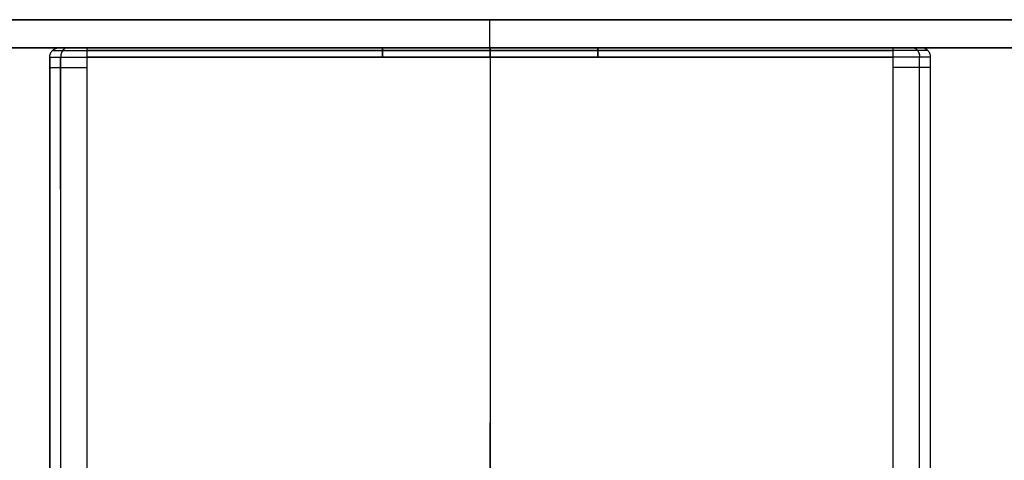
# Model space of a CAD drawing. Header units: millimetres. Extents: x -80 to 80, y -33 to 34.
# Tile 15 of 15: x -25 to 27, y 11 to 34. Entities that reach past the tile are written whole.
import ezdxf

# ---------------------------------------------------------------- set-up
doc = ezdxf.new("R2010")
doc.units = ezdxf.units.MM
doc.header["$MEASUREMENT"] = 0
doc.layers.add('White Porcelain Series_ D3_ 2017White Porcelain Series_ D3_ 2017', color=178, linetype='Continuous', true_color=0x000000)

msp = doc.modelspace()

# ---------------------------------------------------------------- linework, layer by layer
at = {"layer": 'White Porcelain Series_ D3_ 2017White Porcelain Series_ D3_ 2017'}
for p, q in [((-21.528, 32.397, 0.62), (-0.028, 32.399, 0.619)), ((-0.028, 32.398, 120.619), (-21.528, 32.397, 120.62)), ((-21.526, -9.603, 0.619), (-21.528, 32.397, 0.62)), ((-21.525, -9.603, 120.619), (-21.528, 32.397, 120.62)), ((-0.029, 32.398, 120.619), (-0.031, 9.898, 120.619)), ((21.472, 32.397, 0.62), (-0.028, 32.399, 0.619)), ((-0.028, 32.398, 120.619), (21.471, 32.397, 120.62)), ((-0.028, 32.398, 120.619), (21.471, 32.397, 120.62)), ((-0.028, 32.398, 120.619), (-0.026, 9.898, 120.619)), ((21.468, -9.603, 120.619), (21.471, 32.397, 120.62)), ((21.468, -9.603, 120.619), (21.471, 32.397, 120.62)), ((21.469, -9.603, 0.619), (21.472, 32.397, 0.62))]:
    msp.add_line(p, q, dxfattribs=at)
at = {"layer": 'White Porcelain Series_ D3_ 2017White Porcelain Series_ D3_ 2017', "extrusion": (-3.60755e-08, 1, 2.16006e-13)}
msp.add_lwpolyline([(-22.971, 60.62), (23.028, 60.62)], dxfattribs=at)
at = {"layer": 'White Porcelain Series_ D3_ 2017White Porcelain Series_ D3_ 2017', "extrusion": (0, -1, 0)}
for points in [[(-0.068, 34.397, -19.38), (79.932, 34.397, -19.38), (79.932, 34.397, 60.62), (79.932, 34.397, 140.62), (-0.068, 34.397, 140.62), (-80.068, 34.397, 140.62), (-80.068, 34.397, 60.62), (-80.068, 34.397, -19.38), (-0.068, 34.397, -19.38)], [(-0.068, 32.897, -19.38), (79.932, 32.897, -19.38), (79.932, 32.897, 60.62), (79.932, 32.897, 140.62), (-0.068, 32.897, 140.62), (-80.068, 32.897, 140.62), (-80.068, 32.897, 60.62), (-80.068, 32.897, -19.38), (-0.068, 32.897, -19.38)]]:
    msp.add_rational_spline(points, [1, 0.707106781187, 1, 0.707106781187, 1, 0.707106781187, 1, 0.707106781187, 1], degree=2, knots=[0, 0, 0, 125.663706, 125.663706, 251.327412, 251.327412, 376.991118, 376.991118, 502.654825, 502.654825, 502.654825], dxfattribs=at)
at = {"layer": 'White Porcelain Series_ D3_ 2017White Porcelain Series_ D3_ 2017'}
for points, degree in [([(-0.068, 34.397, -19.38), (-0.068, 33.647, -19.38), (-0.068, 32.897, -19.38)], 2), ([(-23.382, 32.751, 8.12), (-23.382, 32.751, 60.62), (-23.381, 32.75, 113.12)], 2), ([(-23.382, 32.751, 2.62), (-23.382, 32.751, 5.37), (-23.382, 32.751, 8.12)], 2), ([(-23.381, 32.75, 113.12), (-23.381, 32.75, 115.87), (-23.381, 32.75, 118.62)], 2), ([(-23.029, 32.897, 2.62), (-23.049, 32.897, 1.816), (-22.331, 32.897, 1.095), (-21.526, 32.897, 1.116)], 3), ([(-21.526, 32.897, 120.124), (-22.33, 32.897, 120.144), (-23.049, 32.897, 119.423), (-23.028, 32.897, 118.619)], 3), ([(-23.029, 32.897, 2.62), (-23.029, 32.897, 5.37), (-23.028, 32.897, 8.12)], 2), ([(-23.028, 32.897, 8.12), (-23.028, 32.897, 60.62), (-23.028, 32.897, 113.12)], 2), ([(-23.028, 32.897, 113.12), (-23.028, 32.897, 115.869), (-23.028, 32.897, 118.619)], 2), ([(-21.528, 32.897, 1.12), (-10.778, 32.898, 1.119), (-0.028, 32.899, 1.119)], 2), ([(-0.028, 32.898, 120.119), (-10.778, 32.897, 120.119), (-21.528, 32.897, 120.12)], 2), ([(-21.528, 32.751, 0.766), (-10.778, 32.752, 0.766), (-0.028, 32.752, 0.766)], 2), ([(-0.028, 32.752, 120.473), (-10.778, 32.751, 120.473), (-21.528, 32.75, 120.473)], 2), ([(-0.029, 32.752, 120.473), (10.721, 32.751, 120.473), (21.471, 32.75, 120.473)], 2), ([(21.472, 32.897, 1.12), (10.722, 32.898, 1.119), (-0.028, 32.899, 1.119)], 2), ([(-0.028, 32.898, 120.119), (10.721, 32.897, 120.119), (21.471, 32.897, 120.12)], 2), ([(21.472, 32.751, 0.766), (10.722, 32.752, 0.766), (-0.028, 32.752, 0.766)], 2), ([(22.971, 32.897, 118.619), (22.992, 32.897, 119.423), (22.273, 32.897, 120.144), (21.469, 32.897, 120.124)], 3), ([(21.47, 32.897, 1.116), (22.274, 32.897, 1.095), (22.993, 32.897, 1.816), (22.972, 32.897, 2.62)], 3), ([(22.971, 32.897, 113.12), (22.971, 32.897, 115.869), (22.971, 32.897, 118.619)], 2), ([(22.972, 32.897, 8.12), (22.971, 32.897, 60.618), (22.971, 32.897, 113.116)], 2), ([(22.971, 32.897, 113.116), (22.971, 32.897, 113.118), (22.971, 32.897, 113.12)], 2), ([(22.972, 32.897, 2.62), (22.972, 32.897, 5.37), (22.972, 32.897, 8.12)], 2), ([(23.325, 32.75, 113.12), (23.324, 32.75, 115.87), (23.324, 32.75, 118.62)], 2), ([(23.325, 32.751, 8.12), (23.325, 32.751, 60.62), (23.325, 32.75, 113.12)], 2), ([(23.325, 32.751, 2.62), (23.325, 32.751, 5.37), (23.325, 32.751, 8.12)], 2), ([(-23.528, 32.397, 8.12), (-23.528, 32.397, 60.62), (-23.528, 32.397, 113.12)], 2), ([(-23.528, 32.397, 113.12), (-23.528, 32.397, 115.87), (-23.528, 32.397, 118.62)], 2), ([(-23.528, 32.397, 113.12), (-23.526, 11.397, 113.119), (-23.525, -9.603, 113.119)], 2), ([(-23.525, -9.603, 118.619), (-23.526, 11.397, 118.619), (-23.528, 32.397, 118.62)], 2), ([(-23.528, 32.397, 2.62), (-23.528, 32.397, 5.37), (-23.528, 32.397, 8.12)], 2), ([(-23.526, -9.603, 8.119), (-23.527, 11.397, 8.119), (-23.528, 32.397, 8.12)], 2), ([(-23.526, -9.603, 2.619), (-23.527, 11.397, 2.619), (-23.528, 32.397, 2.62)], 2), ([(-23.528, 32.397, 60.62), (-23.527, 11.397, 60.619), (-23.525, -9.603, 60.619)], 2), ([(-22.94, -9.603, 1.205), (-22.941, 11.397, 1.205), (-22.943, 32.397, 1.205)], 2), ([(-22.939, -9.603, 120.033), (-22.941, 11.397, 120.034), (-22.942, 32.397, 120.034)], 2), ([(-0.028, 32.399, 0.619), (-0.03, 0.648, 0.619), (-0.032, -31.102, 0.619)], 2), ([(-0.028, 32.398, 120.619), (-0.029, 21.148, 120.619), (-0.031, 9.898, 120.619)], 2), ([(-0.028, 32.399, 0.619), (-0.026, 0.648, 0.619), (-0.024, -31.102, 0.619)], 2), ([(-0.028, 32.398, 120.619), (-0.027, 21.148, 120.619), (-0.026, 9.898, 120.619)], 2), ([(22.882, -9.603, 120.033), (22.884, 11.397, 120.034), (22.885, 32.397, 120.034)], 2), ([(22.883, -9.603, 1.205), (22.884, 11.397, 1.205), (22.886, 32.397, 1.205)], 2), ([(23.468, -9.603, 113.119), (23.47, 11.397, 113.119), (23.471, 32.397, 113.12)], 2), ([(23.468, -9.603, 118.619), (23.47, 11.397, 118.619), (23.471, 32.397, 118.62)], 2), ([(23.469, -9.603, 8.119), (23.47, 11.397, 8.119), (23.472, 32.397, 8.12)], 2), ([(23.469, -9.603, 2.619), (23.47, 11.397, 2.619), (23.472, 32.397, 2.62)], 2), ([(23.472, 32.397, 8.12), (23.471, 32.397, 60.62), (23.471, 32.397, 113.12)], 2), ([(23.471, 32.397, 113.12), (23.471, 32.397, 115.87), (23.471, 32.397, 118.62)], 2), ([(23.472, 32.397, 2.62), (23.472, 32.397, 5.37), (23.472, 32.397, 8.12)], 2), ([(-23.527, 11.647, 2.619), (-23.527, 11.647, 5.369), (-23.527, 11.647, 8.119)], 2), ([(-23.526, 11.647, 113.119), (-23.526, 11.647, 115.869), (-23.526, 11.647, 118.619)], 2), ([(23.47, 11.647, 8.119), (23.47, 11.647, 60.619), (23.47, 11.647, 113.119)], 2), ([(23.47, 11.647, 113.119), (23.47, 11.647, 115.869), (23.47, 11.647, 118.619)], 2), ([(23.47, 11.647, 2.619), (23.47, 11.647, 5.369), (23.47, 11.647, 8.119)], 2), ([(-23.526, 11.397, 113.119), (-23.527, 11.397, 60.619), (-23.527, 11.397, 8.119)], 2)]:
    msp.add_open_spline(points, degree=degree, dxfattribs=at)
at = {"layer": 'White Porcelain Series_ D3_ 2017White Porcelain Series_ D3_ 2017', "extrusion": (5.987e-06, -5.98597e-06, 1)}
msp.add_rational_spline([(-23.528, 32.397, 8.12), (-23.528, 32.897, 8.12), (-23.028, 32.897, 8.12)], [0.999999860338, 0.707106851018, 1], degree=2, dxfattribs=at)
at = {"layer": 'White Porcelain Series_ D3_ 2017White Porcelain Series_ D3_ 2017', "extrusion": (5.98757e-06, -5.98654e-06, 1)}
msp.add_rational_spline([(-23.528, 32.397, 113.12), (-23.528, 32.897, 113.12), (-23.028, 32.897, 113.12)], [1, 0.707106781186, 1], degree=2, dxfattribs=at)
at = {"layer": 'White Porcelain Series_ D3_ 2017White Porcelain Series_ D3_ 2017', "extrusion": (0.000126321, 0.000114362, 1)}
msp.add_rational_spline([(-23.528, 32.397, 118.62), (-23.528, 32.897, 118.619), (-23.028, 32.897, 118.619)], [1, 0.707106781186, 1], degree=2, dxfattribs=at)
at = {"layer": 'White Porcelain Series_ D3_ 2017White Porcelain Series_ D3_ 2017', "extrusion": (-0.000126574, -0.000138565, 1)}
msp.add_rational_spline([(-23.528, 32.397, 2.62), (-23.529, 32.897, 2.62), (-23.029, 32.897, 2.62)], [1, 0.707106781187, 1], degree=2, dxfattribs=at)
at = {"layer": 'White Porcelain Series_ D3_ 2017White Porcelain Series_ D3_ 2017', "extrusion": (-6.28232e-05, 1, 5.98692e-06)}
msp.add_rational_spline([(-23.382, 32.751, 2.62), (-23.407, 32.751, 1.629), (-22.519, 32.751, 0.741), (-21.528, 32.751, 0.766)], [0.853553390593, 0.853553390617, 0.853553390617, 0.853553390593], degree=3, dxfattribs=at)
at = {"layer": 'White Porcelain Series_ D3_ 2017White Porcelain Series_ D3_ 2017', "extrusion": (-6.28232e-05, 1, 5.98697e-06)}
msp.add_rational_spline([(-23.381, 32.75, 118.62), (-23.407, 32.75, 119.61), (-22.518, 32.75, 120.498), (-21.528, 32.75, 120.473)], [0.853553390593, 0.853553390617, 0.853553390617, 0.853553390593], degree=3, dxfattribs=at)
at = {"layer": 'White Porcelain Series_ D3_ 2017White Porcelain Series_ D3_ 2017'}
for points, knots in [([(22.972, 32.897, 3.507), (22.652, 32.897, 3.52), (20.474, 32.898, 3.627), (16.539, 32.898, 3.733), (10.979, 32.898, 3.917), (5.486, 32.898, 4.004), (-0.028, 32.899, 4.037), (-5.543, 32.898, 4.004), (-11.036, 32.898, 3.917), (-16.596, 32.898, 3.733), (-20.531, 32.898, 3.627), (-22.708, 32.897, 3.521), (-23.029, 32.897, 3.507)], [-42.043398, -42.043398, -42.043398, -42.043398, -41.128016, -35.607909, -30.087801, -24.567694, -19.047586, -13.527479, -8.007371, -2.487264, 3.032844, 3.948244, 3.948244, 3.948244, 3.948244]), ([(22.972, 32.897, 32.077), (22.6, 32.897, 32.099), (20.123, 32.897, 32.225), (16.366, 32.897, 32.228), (10.956, 32.898, 32.275), (5.475, 32.898, 32.39), (-0.028, 32.898, 32.447), (-5.531, 32.898, 32.39), (-11.012, 32.898, 32.275), (-16.422, 32.897, 32.228), (-20.179, 32.897, 32.225), (-22.657, 32.897, 32.099), (-23.029, 32.897, 32.077)], [-42.0478, -42.0478, -42.0478, -42.0478, -41.128016, -35.607909, -30.087801, -24.567694, -19.047586, -13.527479, -8.007371, -2.487264, 3.032844, 3.952987, 3.952987, 3.952987, 3.952987]), ([(22.971, 32.897, 46.333), (22.585, 32.897, 46.346), (20.024, 32.897, 46.42), (16.271, 32.897, 46.434), (10.927, 32.898, 46.419), (5.476, 32.898, 46.439), (-0.028, 32.898, 46.456), (-5.532, 32.898, 46.439), (-10.984, 32.898, 46.419), (-16.327, 32.897, 46.434), (-20.08, 32.897, 46.42), (-22.642, 32.897, 46.346), (-23.028, 32.897, 46.333)], [-42.046767, -42.046767, -42.046767, -42.046767, -41.128016, -35.607909, -30.087801, -24.567694, -19.047586, -13.527479, -8.007371, -2.487264, 3.032844, 3.952124, 3.952124, 3.952124, 3.952124]), ([(22.972, 32.897, 60.619), (22.581, 32.897, 60.619), (19.992, 32.897, 60.62), (16.233, 32.897, 60.62), (10.91, 32.897, 60.62), (5.473, 32.898, 60.62), (-0.028, 32.898, 60.62), (-5.53, 32.898, 60.62), (-10.966, 32.897, 60.62), (-16.289, 32.897, 60.62), (-20.049, 32.897, 60.62), (-22.637, 32.897, 60.62), (-23.028, 32.897, 60.62)], [-42.047151, -42.047151, -42.047151, -42.047151, -41.128016, -35.607909, -30.087801, -24.567694, -19.047586, -13.527479, -8.007371, -2.487264, 3.032844, 3.952678, 3.952678, 3.952678, 3.952678]), ([(22.971, 32.897, 74.906), (22.585, 32.897, 74.893), (20.024, 32.897, 74.819), (16.271, 32.897, 74.805), (10.927, 32.897, 74.821), (5.476, 32.898, 74.801), (-0.028, 32.898, 74.784), (-5.532, 32.898, 74.801), (-10.983, 32.897, 74.821), (-16.327, 32.897, 74.806), (-20.08, 32.897, 74.819), (-22.641, 32.897, 74.893), (-23.028, 32.897, 74.906)], [-42.046425, -42.046425, -42.046425, -42.046425, -41.128016, -35.607909, -30.087801, -24.567694, -19.047586, -13.527479, -8.007371, -2.487264, 3.032844, 3.952124, 3.952124, 3.952124, 3.952124]), ([(22.972, 32.897, 89.162), (22.6, 32.897, 89.14), (20.123, 32.897, 89.014), (16.366, 32.897, 89.012), (10.956, 32.897, 88.964), (5.475, 32.898, 88.85), (-0.028, 32.898, 88.793), (-5.531, 32.898, 88.85), (-11.012, 32.897, 88.964), (-16.422, 32.897, 89.012), (-20.179, 32.897, 89.014), (-22.656, 32.897, 89.14), (-23.028, 32.897, 89.162)], [-42.047116, -42.047116, -42.047116, -42.047116, -41.128016, -35.607909, -30.087801, -24.567694, -19.047586, -13.527479, -8.007371, -2.487264, 3.032844, 3.952987, 3.952987, 3.952987, 3.952987]), ([(22.971, 32.897, 117.732), (22.652, 32.897, 117.718), (20.474, 32.897, 117.612), (16.54, 32.897, 117.506), (10.98, 32.897, 117.322), (5.486, 32.898, 117.235), (-0.028, 32.898, 117.202), (-5.542, 32.898, 117.235), (-11.035, 32.897, 117.322), (-16.595, 32.897, 117.506), (-20.53, 32.897, 117.612), (-22.708, 32.897, 117.719), (-23.028, 32.897, 117.732)], [-42.042034, -42.042034, -42.042034, -42.042034, -41.128016, -35.607909, -30.087801, -24.567694, -19.047586, -13.527479, -8.007371, -2.487264, 3.032844, 3.948244, 3.948244, 3.948244, 3.948244]), ([(22.97, 32.897, 17.726), (22.624, 32.897, 17.75), (20.295, 32.897, 17.914), (16.462, 32.898, 18.062), (10.959, 32.898, 18.356), (5.466, 32.898, 18.594), (-0.028, 32.898, 18.686), (-5.523, 32.898, 18.594), (-11.015, 32.898, 18.356), (-16.518, 32.898, 18.062), (-20.352, 32.897, 17.914), (-22.68, 32.897, 17.75), (-23.027, 32.897, 17.726)], [-42.046934, -42.046934, -42.046934, -42.046934, -41.128016, -35.607909, -30.087801, -24.567694, -19.047586, -13.527479, -8.007371, -2.487264, 3.032844, 3.951946, 3.951946, 3.951946, 3.951946]), ([(22.97, 32.897, 103.513), (22.624, 32.897, 103.489), (20.295, 32.897, 103.325), (16.462, 32.897, 103.177), (10.959, 32.897, 102.884), (5.467, 32.898, 102.646), (-0.028, 32.898, 102.553), (-5.523, 32.898, 102.646), (-11.015, 32.897, 102.884), (-16.518, 32.897, 103.177), (-20.351, 32.897, 103.325), (-22.68, 32.897, 103.489), (-23.026, 32.897, 103.514)], [-42.045908, -42.045908, -42.045908, -42.045908, -41.128016, -35.607909, -30.087801, -24.567694, -19.047586, -13.527479, -8.007371, -2.487264, 3.032844, 3.951946, 3.951946, 3.951946, 3.951946]), ([(-22.102, 32.897, 1.228), (-22.099, 32.897, 2.02), (-22.067, 32.897, 7.636), (-22.022, 32.897, 17.722), (-21.952, 32.897, 32.181), (-21.918, 32.897, 46.349), (-21.905, 32.897, 60.62), (-21.917, 32.897, 74.891), (-21.952, 32.897, 89.058), (-22.022, 32.897, 103.517), (-22.066, 32.897, 113.604), (-22.098, 32.897, 119.219), (-22.101, 32.897, 120.011)], [2.121213, 2.121213, 2.121213, 2.121213, 4.379853, 18.659987, 32.94012, 47.220254, 61.500388, 75.780521, 90.060655, 104.340789, 118.620923, 120.879269, 120.879269, 120.879269, 120.879269]), ([(-21.526, 32.897, 1.116), (-20.633, 32.898, 1.116), (-19.74, 32.898, 1.119), (-17.954, 32.898, 1.121), (-17.061, 32.898, 1.122), (-14.372, 32.898, 1.122), (-12.574, 32.898, 1.119), (-8.986, 32.898, 1.119), (-7.195, 32.898, 1.12), (-3.612, 32.899, 1.12), (-1.82, 32.899, 1.119), (-0.028, 32.899, 1.119)], [126.780865, 126.780865, 126.780865, 126.780865, 129.461128, 129.461128, 132.138985, 132.138985, 137.531062, 137.531062, 142.904862, 142.904862, 148.280859, 148.280859, 148.280859, 148.280859]), ([(-0.028, 32.898, 120.119), (-1.82, 32.898, 120.119), (-3.612, 32.898, 120.118), (-7.195, 32.898, 120.119), (-8.986, 32.898, 120.12), (-12.573, 32.897, 120.12), (-14.37, 32.897, 120.117), (-17.06, 32.897, 120.117), (-17.952, 32.897, 120.118), (-19.738, 32.897, 120.12), (-20.632, 32.897, 120.123), (-21.526, 32.897, 120.124)], [84.856141, 84.856141, 84.856141, 84.856141, 90.232138, 90.232138, 95.605938, 95.605938, 100.99669, 100.99669, 103.675073, 103.675073, 106.356135, 106.356135, 106.356135, 106.356135]), ([(-16.598, 32.898, 1.121), (-16.591, 32.898, 2.024), (-16.542, 32.898, 8.08), (-16.492, 32.898, 17.986), (-16.385, 32.897, 32.25), (-16.294, 32.897, 46.425), (-16.257, 32.897, 60.62), (-16.294, 32.897, 74.814), (-16.384, 32.897, 88.99), (-16.492, 32.897, 103.254), (-16.542, 32.897, 113.16), (-16.591, 32.897, 119.215), (-16.598, 32.897, 120.118)], [2.00036, 2.00036, 2.00036, 2.00036, 4.379853, 18.659987, 32.94012, 47.220254, 61.500388, 75.780521, 90.060655, 104.340789, 118.620923, 121.000146, 121.000146, 121.000146, 121.000146]), ([(-11.065, 32.898, 1.119), (-11.058, 32.898, 2.086), (-11.017, 32.898, 8.522), (-11.02, 32.898, 18.26), (-11.005, 32.898, 32.26), (-10.962, 32.898, 46.417), (-10.94, 32.897, 60.62), (-10.962, 32.897, 74.823), (-11.005, 32.897, 88.979), (-11.02, 32.897, 102.979), (-11.017, 32.897, 112.717), (-11.057, 32.897, 119.153), (-11.064, 32.897, 120.12)], [1.999047, 1.999047, 1.999047, 1.999047, 4.379853, 18.659987, 32.94012, 47.220254, 61.500388, 75.780521, 90.060655, 104.340789, 118.620923, 121.001451, 121.001451, 121.001451, 121.001451]), ([(-5.55, 32.898, 1.12), (-5.546, 32.898, 2.123), (-5.521, 32.898, 8.778), (-5.521, 32.898, 18.512), (-5.53, 32.898, 32.338), (-5.523, 32.898, 46.418), (-5.517, 32.898, 60.62), (-5.523, 32.898, 74.821), (-5.53, 32.898, 88.902), (-5.521, 32.898, 102.728), (-5.521, 32.898, 112.461), (-5.545, 32.898, 119.116), (-5.549, 32.898, 120.119)], [2.000971, 2.000971, 2.000971, 2.000971, 4.379853, 18.659987, 32.94012, 47.220254, 61.500388, 75.780521, 90.060655, 104.340789, 118.620923, 120.999537, 120.999537, 120.999537, 120.999537]), ([(-0.028, 32.899, 1.119), (1.763, 32.899, 1.119), (3.555, 32.899, 1.12), (7.138, 32.898, 1.12), (8.929, 32.898, 1.119), (12.517, 32.898, 1.119), (14.314, 32.898, 1.122), (17.003, 32.898, 1.122), (17.896, 32.898, 1.121), (19.682, 32.898, 1.119), (20.576, 32.898, 1.116), (21.47, 32.897, 1.116)], [148.280859, 148.280859, 148.280859, 148.280859, 153.656861, 153.656861, 159.030663, 159.030663, 164.421408, 164.421408, 167.099796, 167.099796, 169.780865, 169.780865, 169.780865, 169.780865]), ([(-0.028, 32.899, 1.119), (-0.028, 32.899, 2.135), (-0.028, 32.899, 8.859), (-0.028, 32.898, 18.611), (-0.028, 32.898, 32.383), (-0.028, 32.898, 46.425), (-0.028, 32.898, 60.62), (-0.028, 32.898, 74.815), (-0.028, 32.898, 88.857), (-0.028, 32.898, 102.629), (-0.028, 32.898, 112.381), (-0.028, 32.898, 119.104), (-0.028, 32.898, 120.12)], [1.999699, 1.999699, 1.999699, 1.999699, 4.379853, 18.659987, 32.94012, 47.220254, 61.500388, 75.780521, 90.060655, 104.340789, 118.620923, 121.000801, 121.000801, 121.000801, 121.000801]), ([(21.469, 32.897, 120.124), (20.575, 32.897, 120.123), (19.682, 32.897, 120.12), (17.896, 32.897, 120.118), (17.004, 32.897, 120.117), (14.314, 32.897, 120.117), (12.517, 32.897, 120.12), (8.929, 32.898, 120.12), (7.138, 32.898, 120.119), (3.555, 32.898, 120.118), (1.763, 32.898, 120.119), (-0.028, 32.898, 120.119)], [63.356135, 63.356135, 63.356135, 63.356135, 66.036405, 66.036405, 68.714254, 68.714254, 74.106338, 74.106338, 79.480139, 79.480139, 84.856141, 84.856141, 84.856141, 84.856141]), ([(5.493, 32.898, 1.12), (5.489, 32.898, 2.123), (5.464, 32.898, 8.778), (5.464, 32.898, 18.512), (5.474, 32.898, 32.338), (5.467, 32.898, 46.418), (5.461, 32.898, 60.62), (5.467, 32.898, 74.821), (5.474, 32.898, 88.902), (5.465, 32.898, 102.728), (5.465, 32.898, 112.462), (5.49, 32.898, 119.116), (5.494, 32.898, 120.119)], [2.001037, 2.001037, 2.001037, 2.001037, 4.379853, 18.659987, 32.94012, 47.220254, 61.500388, 75.780521, 90.060655, 104.340789, 118.620923, 120.999604, 120.999604, 120.999604, 120.999604]), ([(11.008, 32.898, 1.119), (11.001, 32.898, 2.086), (10.961, 32.898, 8.522), (10.964, 32.898, 18.26), (10.948, 32.898, 32.26), (10.906, 32.898, 46.417), (10.884, 32.897, 60.62), (10.906, 32.897, 74.823), (10.949, 32.897, 88.979), (10.964, 32.897, 102.979), (10.961, 32.897, 112.717), (11.002, 32.897, 119.153), (11.009, 32.897, 120.12)], [1.999179, 1.999179, 1.999179, 1.999179, 4.379853, 18.659987, 32.94012, 47.220254, 61.500388, 75.780521, 90.060655, 104.340789, 118.620923, 121.001582, 121.001582, 121.001582, 121.001582]), ([(16.542, 32.898, 1.121), (16.534, 32.898, 2.024), (16.486, 32.898, 8.079), (16.436, 32.898, 17.986), (16.328, 32.897, 32.25), (16.238, 32.897, 46.425), (16.201, 32.897, 60.62), (16.238, 32.897, 74.814), (16.329, 32.897, 88.99), (16.436, 32.897, 103.254), (16.486, 32.897, 113.16), (16.535, 32.897, 119.215), (16.542, 32.897, 120.118)], [2.000558, 2.000558, 2.000558, 2.000558, 4.379853, 18.659987, 32.94012, 47.220254, 61.500388, 75.780521, 90.060655, 104.340789, 118.620923, 121.00035, 121.00035, 121.00035, 121.00035]), ([(22.045, 32.897, 1.228), (22.042, 32.897, 2.02), (22.01, 32.897, 7.636), (21.966, 32.897, 17.722), (21.896, 32.897, 32.181), (21.861, 32.897, 46.349), (21.849, 32.897, 60.619), (21.862, 32.897, 74.89), (21.896, 32.897, 89.058), (21.966, 32.897, 103.517), (22.011, 32.897, 113.603), (22.043, 32.897, 119.219), (22.046, 32.897, 120.011)], [2.121474, 2.121474, 2.121474, 2.121474, 4.379853, 18.659987, 32.94012, 47.220254, 61.500388, 75.780521, 90.060655, 104.340789, 118.620923, 120.878918, 120.878918, 120.878918, 120.878918])]:
    msp.add_open_spline(points, degree=3, knots=knots, dxfattribs=at)
at = {"layer": 'White Porcelain Series_ D3_ 2017White Porcelain Series_ D3_ 2017', "extrusion": (6.19029e-05, -1, -5.06668e-06)}
msp.add_open_spline([(-23.029, 32.897, 2.62), (-23.049, 32.897, 1.818), (-22.33, 32.897, 1.099), (-21.528, 32.897, 1.12)], degree=3, dxfattribs=at)
at = {"layer": 'White Porcelain Series_ D3_ 2017White Porcelain Series_ D3_ 2017', "extrusion": (-6.19032e-05, 1, 6.90695e-06)}
msp.add_open_spline([(-23.028, 32.897, 118.619), (-23.048, 32.897, 119.421), (-22.329, 32.897, 120.14), (-21.528, 32.897, 120.12)], degree=3, dxfattribs=at)
at = {"layer": 'White Porcelain Series_ D3_ 2017White Porcelain Series_ D3_ 2017', "extrusion": (-0.707103, -4.86559e-05, 0.707111)}
msp.add_rational_spline([(-22.587, 32.897, 1.561), (-22.939, 32.897, 1.209), (-22.939, 32.397, 1.209)], [1, 0.707106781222, 1], degree=2, dxfattribs=at)
at = {"layer": 'White Porcelain Series_ D3_ 2017White Porcelain Series_ D3_ 2017', "extrusion": (0.707111, 4.01896e-05, 0.707103)}
msp.add_rational_spline([(-22.586, 32.897, 119.678), (-22.939, 32.897, 120.031), (-22.939, 32.397, 120.031)], [1, 0.707106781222, 1], degree=2, dxfattribs=at)
at = {"layer": 'White Porcelain Series_ D3_ 2017White Porcelain Series_ D3_ 2017', "extrusion": (-1, -6.28232e-05, 5.98722e-06)}
for points in [[(-21.528, 32.397, 0.62), (-21.528, 32.897, 0.62), (-21.528, 32.897, 1.12)], [(-5.778, 32.898, 1.119), (-5.778, 32.898, 0.619), (-5.778, 32.398, 0.619)]]:
    msp.add_rational_spline(points, [1, 0.707106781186, 1], degree=2, dxfattribs=at)
at = {"layer": 'White Porcelain Series_ D3_ 2017White Porcelain Series_ D3_ 2017', "extrusion": (1, 6.28232e-05, -5.98722e-06)}
for points in [[(-21.528, 32.397, 120.62), (-21.528, 32.897, 120.62), (-21.528, 32.897, 120.12)], [(-5.778, 32.398, 120.619), (-5.778, 32.898, 120.619), (-5.778, 32.898, 120.119)]]:
    msp.add_rational_spline(points, [1, 0.707106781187, 1], degree=2, dxfattribs=at)
at = {"layer": 'White Porcelain Series_ D3_ 2017White Porcelain Series_ D3_ 2017', "extrusion": (-1, -3.44056e-05, 3.44052e-05)}
msp.add_rational_spline([(-0.028, 32.399, 0.619), (-0.028, 32.899, 0.619), (-0.028, 32.899, 1.119)], [1, 0.707106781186, 1], degree=2, dxfattribs=at)
at = {"layer": 'White Porcelain Series_ D3_ 2017White Porcelain Series_ D3_ 2017', "extrusion": (1, 2.84176e-05, 2.8418e-05)}
msp.add_rational_spline([(-0.028, 32.898, 120.119), (-0.028, 32.898, 120.619), (-0.028, 32.398, 120.619)], [1, 0.707106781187, 1], degree=2, dxfattribs=at)
at = {"layer": 'White Porcelain Series_ D3_ 2017White Porcelain Series_ D3_ 2017', "extrusion": (1, -6.28232e-05, 5.98722e-06)}
for points in [[(5.721, 32.398, 120.619), (5.721, 32.898, 120.619), (5.721, 32.898, 120.119)], [(21.471, 32.397, 120.62), (21.471, 32.897, 120.62), (21.471, 32.897, 120.12)]]:
    msp.add_rational_spline(points, [1, 0.707106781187, 1], degree=2, dxfattribs=at)
at = {"layer": 'White Porcelain Series_ D3_ 2017White Porcelain Series_ D3_ 2017', "extrusion": (-1, 6.28232e-05, -5.98722e-06)}
for points in [[(5.722, 32.898, 1.119), (5.722, 32.898, 0.619), (5.722, 32.398, 0.619)], [(21.472, 32.397, 0.62), (21.472, 32.897, 0.62), (21.472, 32.897, 1.12)]]:
    msp.add_rational_spline(points, [1, 0.707106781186, 1], degree=2, dxfattribs=at)
at = {"layer": 'White Porcelain Series_ D3_ 2017White Porcelain Series_ D3_ 2017', "extrusion": (6.19197e-05, 1, 6.89044e-06)}
msp.add_open_spline([(22.971, 32.897, 118.619), (22.992, 32.897, 119.421), (22.272, 32.897, 120.14), (21.471, 32.897, 120.12)], degree=3, dxfattribs=at)
at = {"layer": 'White Porcelain Series_ D3_ 2017White Porcelain Series_ D3_ 2017', "extrusion": (6.28232e-05, 1, 5.98697e-06)}
msp.add_rational_spline([(23.324, 32.75, 118.62), (23.35, 32.75, 119.61), (22.461, 32.75, 120.498), (21.471, 32.75, 120.473)], [0.853553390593, 0.853553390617, 0.853553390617, 0.853553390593], degree=3, dxfattribs=at)
at = {"layer": 'White Porcelain Series_ D3_ 2017White Porcelain Series_ D3_ 2017', "extrusion": (-6.19031e-05, -1, -5.06689e-06)}
msp.add_open_spline([(22.972, 32.897, 2.62), (22.992, 32.897, 1.818), (22.273, 32.897, 1.099), (21.472, 32.897, 1.12)], degree=3, dxfattribs=at)
at = {"layer": 'White Porcelain Series_ D3_ 2017White Porcelain Series_ D3_ 2017', "extrusion": (-6.28232e-05, -1, -5.98692e-06)}
msp.add_rational_spline([(23.325, 32.751, 2.62), (23.351, 32.751, 1.629), (22.462, 32.751, 0.741), (21.472, 32.751, 0.766)], [0.853553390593, 0.853553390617, 0.853553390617, 0.853553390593], degree=3, dxfattribs=at)
at = {"layer": 'White Porcelain Series_ D3_ 2017White Porcelain Series_ D3_ 2017', "extrusion": (0.707111, -4.01896e-05, -0.707103)}
msp.add_rational_spline([(22.529, 32.897, 119.678), (22.882, 32.897, 120.031), (22.882, 32.397, 120.031)], [1, 0.707106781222, 1], degree=2, dxfattribs=at)
at = {"layer": 'White Porcelain Series_ D3_ 2017White Porcelain Series_ D3_ 2017', "extrusion": (-0.707103, 4.86559e-05, -0.707111)}
msp.add_rational_spline([(22.53, 32.897, 1.561), (22.883, 32.897, 1.209), (22.883, 32.397, 1.209)], [1, 0.707106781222, 1], degree=2, dxfattribs=at)
at = {"layer": 'White Porcelain Series_ D3_ 2017White Porcelain Series_ D3_ 2017', "extrusion": (5.98757e-06, 5.98654e-06, -1)}
msp.add_rational_spline([(23.471, 32.397, 113.12), (23.471, 32.897, 113.12), (22.971, 32.897, 113.12)], [1, 0.707106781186, 1], degree=2, dxfattribs=at)
at = {"layer": 'White Porcelain Series_ D3_ 2017White Porcelain Series_ D3_ 2017', "extrusion": (0.000126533, -0.000114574, -1)}
msp.add_rational_spline([(23.471, 32.397, 118.62), (23.471, 32.897, 118.619), (22.971, 32.897, 118.619)], [1, 0.707106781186, 1], degree=2, dxfattribs=at)
at = {"layer": 'White Porcelain Series_ D3_ 2017White Porcelain Series_ D3_ 2017', "extrusion": (5.987e-06, 5.98597e-06, -1)}
msp.add_rational_spline([(23.472, 32.397, 8.12), (23.472, 32.897, 8.12), (22.972, 32.897, 8.12)], [0.999999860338, 0.707106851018, 1], degree=2, dxfattribs=at)
at = {"layer": 'White Porcelain Series_ D3_ 2017White Porcelain Series_ D3_ 2017', "extrusion": (-0.000126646, 0.000138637, -1)}
msp.add_rational_spline([(23.472, 32.397, 2.62), (23.472, 32.897, 2.62), (22.972, 32.897, 2.62)], [1, 0.707106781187, 1], degree=2, dxfattribs=at)
at = {"layer": 'White Porcelain Series_ D3_ 2017White Porcelain Series_ D3_ 2017', "extrusion": (6.28232e-05, -1, -5.98694e-06)}
for points in [[(-23.528, 32.397, 2.62), (-23.528, 32.397, 0.62), (-21.528, 32.397, 0.62)], [(-23.528, 32.397, 118.62), (-23.528, 32.397, 120.62), (-21.528, 32.397, 120.62)], [(-23.528, 31.847, 2.62), (-23.528, 31.847, 0.62), (-21.528, 31.847, 0.62)], [(-23.528, 31.847, 118.62), (-23.528, 31.847, 120.62), (-21.528, 31.847, 120.62)]]:
    msp.add_rational_spline(points, [1, 0.707106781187, 1], degree=2, dxfattribs=at)
at = {"layer": 'White Porcelain Series_ D3_ 2017White Porcelain Series_ D3_ 2017', "extrusion": (-6.28232e-05, -1, -5.98694e-06)}
for points in [[(23.471, 32.397, 118.62), (23.471, 32.397, 120.62), (21.471, 32.397, 120.62)], [(23.471, 31.847, 118.62), (23.471, 31.847, 120.62), (21.471, 31.847, 120.62)]]:
    msp.add_rational_spline(points, [1, 0.707106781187, 1], degree=2, dxfattribs=at)
at = {"layer": 'White Porcelain Series_ D3_ 2017White Porcelain Series_ D3_ 2017', "extrusion": (6.28232e-05, 1, 5.98694e-06)}
for points in [[(23.472, 32.397, 2.62), (23.472, 32.397, 0.62), (21.472, 32.397, 0.62)], [(23.472, 31.847, 2.62), (23.472, 31.847, 0.62), (21.472, 31.847, 0.62)]]:
    msp.add_rational_spline(points, [1, 0.707106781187, 1], degree=2, dxfattribs=at)
at = {"layer": 'White Porcelain Series_ D3_ 2017White Porcelain Series_ D3_ 2017', "extrusion": (-1, -9.11334e-14, 1.75077e-14)}
msp.add_rational_spline([(-0.032, 4.301, 118.404), (-0.032, 9.957, 122.848), (-0.032, 11.987, 129.75), (-0.032, 14.016, 136.652), (-0.032, 11.665, 143.45), (-0.032, 9.313, 150.249), (-0.032, 3.454, 154.423), (-0.032, -2.406, 158.597), (-0.032, -9.6, 158.596)], [1.32813193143, 1.26504332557, 1.32813193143, 1.26504327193, 1.32813193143, 1.26504329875, 1.32813193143, 1.26504329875, 1.32813193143], degree=2, knots=[171.636676, 171.636676, 171.636676, 185.562373, 185.562373, 199.488065, 199.488065, 213.41376, 213.41376, 227.339454, 227.339454, 227.339454], dxfattribs=at)
msp.add_rational_spline([(-0.032, 4.301, 118.404), (-0.032, 9.957, 122.848), (-0.032, 11.987, 129.75), (-0.032, 14.016, 136.652), (-0.032, 11.665, 143.45), (-0.032, 9.313, 150.249), (-0.032, 3.454, 154.423), (-0.032, -2.406, 158.597), (-0.032, -9.6, 158.596)], [1.32813193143, 1.26504332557, 1.32813193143, 1.26504327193, 1.32813193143, 1.26504329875, 1.32813193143, 1.26504329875, 1.32813193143], degree=2, knots=[171.636676, 171.636676, 171.636676, 185.562373, 185.562373, 199.488065, 199.488065, 213.41376, 213.41376, 227.339454, 227.339454, 227.339454], dxfattribs=at)
at = {"layer": 'White Porcelain Series_ D3_ 2017White Porcelain Series_ D3_ 2017', "extrusion": (-1, -9.23577e-14, -1.97583e-15)}
for points in [[(-0.032, 1.4, 118.727), (-0.032, 1.901, 118.438), (-0.032, 2.401, 118.149), (-0.032, 2.401, 117.918), (-0.032, 2.401, 117.687), (-0.032, 1.9, 117.398), (-0.032, 1.4, 117.11), (-0.032, 1.4, 116.994), (-0.032, 1.4, 116.879), (-0.032, 1.9, 116.59), (-0.032, 2.401, 116.301), (-0.032, 2.401, 116.07), (-0.032, 2.401, 115.839), (-0.032, 1.9, 115.55), (-0.032, 1.4, 115.262), (-0.032, 1.4, 115.146), (-0.032, 1.4, 115.031), (-0.032, 1.9, 114.742), (-0.032, 2.401, 114.453), (-0.032, 2.401, 114.222), (-0.032, 2.401, 113.991), (-0.032, 1.9, 113.702), (-0.032, 1.4, 113.414), (-0.032, 1.4, 113.298), (-0.032, 1.4, 113.183), (-0.032, 1.9, 112.894), (-0.032, 2.401, 112.605), (-0.032, 2.401, 112.374), (-0.032, 2.401, 112.143), (-0.032, 1.9, 111.855), (-0.032, 1.4, 111.566), (-0.032, 1.4, 111.45), (-0.032, 1.4, 111.335), (-0.032, 1.9, 111.046), (-0.032, 2.401, 110.757), (-0.032, 2.401, 110.526), (-0.032, 2.401, 110.295), (-0.032, 1.9, 110.007), (-0.032, 1.4, 109.718), (-0.032, 1.4, 109.602), (-0.032, 1.4, 109.487), (-0.032, 1.9, 109.198), (-0.032, 2.401, 108.909), (-0.032, 2.401, 108.657), (-0.032, 2.401, 108.404), (-0.032, 4.301, 108.404), (-0.032, 4.301, 108.404), (-0.032, 4.301, 113.404), (-0.032, 4.301, 118.404), (-0.032, 9.957, 122.848), (-0.032, 11.987, 129.75), (-0.032, 14.016, 136.652), (-0.032, 11.665, 143.45), (-0.032, 9.313, 150.249), (-0.032, 3.454, 154.423), (-0.032, -2.406, 158.597), (-0.032, -9.6, 158.596), (-0.032, -9.602, 157.346), (-0.032, -9.6, 156.096), (-0.032, -3.205, 156.097), (-0.032, 2.003, 152.387), (-0.032, 7.212, 148.677), (-0.032, 9.302, 142.633), (-0.032, 10.4, 139.457), (-0.032, 10.4, 136.097), (-0.032, 10.4, 131.493), (-0.032, 8.388, 127.353), (-0.032, 6.376, 123.213), (-0.032, 2.756, 120.37), (-0.032, 2.578, 120.23), (-0.032, 2.401, 120.09), (-0.032, 2.401, 120.044), (-0.032, 2.401, 119.997), (-0.032, 2.401, 119.766), (-0.032, 2.401, 119.535), (-0.032, 1.901, 119.246), (-0.032, 1.4, 118.958), (-0.032, 1.4, 118.842), (-0.032, 1.4, 118.727)], [(-0.032, 1.4, 118.727), (-0.032, 1.901, 118.438), (-0.032, 2.401, 118.149), (-0.032, 2.401, 117.918), (-0.032, 2.401, 117.687), (-0.032, 1.9, 117.398), (-0.032, 1.4, 117.11), (-0.032, 1.4, 116.994), (-0.032, 1.4, 116.879), (-0.032, 1.9, 116.59), (-0.032, 2.401, 116.301), (-0.032, 2.401, 116.07), (-0.032, 2.401, 115.839), (-0.032, 1.9, 115.55), (-0.032, 1.4, 115.262), (-0.032, 1.4, 115.146), (-0.032, 1.4, 115.031), (-0.032, 1.9, 114.742), (-0.032, 2.401, 114.453), (-0.032, 2.401, 114.222), (-0.032, 2.401, 113.991), (-0.032, 1.9, 113.702), (-0.032, 1.4, 113.414), (-0.032, 1.4, 113.298), (-0.032, 1.4, 113.183), (-0.032, 1.9, 112.894), (-0.032, 2.401, 112.605), (-0.032, 2.401, 112.374), (-0.032, 2.401, 112.143), (-0.032, 1.9, 111.855), (-0.032, 1.4, 111.566), (-0.032, 1.4, 111.45), (-0.032, 1.4, 111.335), (-0.032, 1.9, 111.046), (-0.032, 2.401, 110.757), (-0.032, 2.401, 110.526), (-0.032, 2.401, 110.295), (-0.032, 1.9, 110.007), (-0.032, 1.4, 109.718), (-0.032, 1.4, 109.602), (-0.032, 1.4, 109.487), (-0.032, 1.9, 109.198), (-0.032, 2.401, 108.909), (-0.032, 2.401, 108.657), (-0.032, 2.401, 108.404), (-0.032, 4.301, 108.404), (-0.032, 4.301, 108.404), (-0.032, 4.301, 113.404), (-0.032, 4.301, 118.404), (-0.032, 9.957, 122.848), (-0.032, 11.987, 129.75), (-0.032, 14.016, 136.652), (-0.032, 11.665, 143.45), (-0.032, 9.313, 150.249), (-0.032, 3.454, 154.423), (-0.032, -2.406, 158.597), (-0.032, -9.6, 158.596), (-0.032, -9.602, 157.346), (-0.032, -9.6, 156.096), (-0.032, -3.205, 156.097), (-0.032, 2.003, 152.387), (-0.032, 7.212, 148.677), (-0.032, 9.302, 142.633), (-0.032, 10.4, 139.457), (-0.032, 10.4, 136.097), (-0.032, 10.4, 131.493), (-0.032, 8.388, 127.353), (-0.032, 6.376, 123.213), (-0.032, 2.756, 120.37), (-0.032, 2.578, 120.23), (-0.032, 2.401, 120.09), (-0.032, 2.401, 120.044), (-0.032, 2.401, 119.997), (-0.032, 2.401, 119.766), (-0.032, 2.401, 119.535), (-0.032, 1.901, 119.246), (-0.032, 1.4, 118.958), (-0.032, 1.4, 118.842), (-0.032, 1.4, 118.727)], [(-0.032, 1.395, 118.727), (-0.032, 1.895, 118.438), (-0.032, 2.395, 118.149), (-0.032, 2.395, 117.918), (-0.032, 2.395, 117.687), (-0.032, 1.895, 117.398), (-0.032, 1.395, 117.11), (-0.032, 1.395, 116.994), (-0.032, 1.395, 116.879), (-0.032, 1.895, 116.59), (-0.032, 2.395, 116.301), (-0.032, 2.395, 116.07), (-0.032, 2.395, 115.839), (-0.032, 1.895, 115.55), (-0.032, 1.395, 115.262), (-0.032, 1.395, 115.146), (-0.032, 1.395, 115.031), (-0.032, 1.895, 114.742), (-0.032, 2.395, 114.453), (-0.032, 2.395, 114.222), (-0.032, 2.395, 113.991), (-0.032, 1.895, 113.702), (-0.032, 1.395, 113.414), (-0.032, 1.395, 113.298), (-0.032, 1.395, 113.183), (-0.032, 1.895, 112.894), (-0.032, 2.395, 112.605), (-0.032, 2.395, 112.374), (-0.032, 2.395, 112.143), (-0.032, 1.895, 111.855), (-0.032, 1.395, 111.566), (-0.032, 1.395, 111.45), (-0.032, 1.395, 111.335), (-0.032, 1.895, 111.046), (-0.032, 2.395, 110.757), (-0.032, 2.395, 110.526), (-0.032, 2.395, 110.295), (-0.032, 1.895, 110.007), (-0.032, 1.395, 109.718), (-0.032, 1.395, 109.602), (-0.032, 1.395, 109.487), (-0.032, 1.895, 109.198), (-0.032, 2.395, 108.909), (-0.032, 2.395, 108.657), (-0.032, 2.395, 108.404), (-0.032, 4.295, 108.404), (-0.032, 4.295, 108.404), (-0.032, 4.295, 113.404), (-0.032, 4.295, 118.404), (-0.032, 9.952, 122.848), (-0.032, 11.981, 129.75), (-0.032, 14.01, 136.652), (-0.032, 11.659, 143.45), (-0.032, 9.308, 150.249), (-0.032, 3.448, 154.423), (-0.032, -2.411, 158.597), (-0.032, -9.605, 158.596), (-0.032, -9.608, 157.346), (-0.032, -9.605, 156.096), (-0.032, -3.211, 156.097), (-0.032, 1.998, 152.387), (-0.032, 7.206, 148.677), (-0.032, 9.296, 142.633), (-0.032, 10.395, 139.457), (-0.032, 10.395, 136.097), (-0.032, 10.395, 131.493), (-0.032, 8.383, 127.353), (-0.032, 6.37, 123.213), (-0.032, 2.75, 120.37), (-0.032, 2.573, 120.23), (-0.032, 2.395, 120.09), (-0.032, 2.395, 120.044), (-0.032, 2.395, 119.997), (-0.032, 2.395, 119.766), (-0.032, 2.395, 119.535), (-0.032, 1.895, 119.246), (-0.032, 1.395, 118.958), (-0.032, 1.395, 118.842), (-0.032, 1.395, 118.727)], [(-0.032, 1.395, 118.727), (-0.032, 1.895, 118.438), (-0.032, 2.395, 118.149), (-0.032, 2.395, 117.918), (-0.032, 2.395, 117.687), (-0.032, 1.895, 117.398), (-0.032, 1.395, 117.11), (-0.032, 1.395, 116.994), (-0.032, 1.395, 116.879), (-0.032, 1.895, 116.59), (-0.032, 2.395, 116.301), (-0.032, 2.395, 116.07), (-0.032, 2.395, 115.839), (-0.032, 1.895, 115.55), (-0.032, 1.395, 115.262), (-0.032, 1.395, 115.146), (-0.032, 1.395, 115.031), (-0.032, 1.895, 114.742), (-0.032, 2.395, 114.453), (-0.032, 2.395, 114.222), (-0.032, 2.395, 113.991), (-0.032, 1.895, 113.702), (-0.032, 1.395, 113.414), (-0.032, 1.395, 113.298), (-0.032, 1.395, 113.183), (-0.032, 1.895, 112.894), (-0.032, 2.395, 112.605), (-0.032, 2.395, 112.374), (-0.032, 2.395, 112.143), (-0.032, 1.895, 111.855), (-0.032, 1.395, 111.566), (-0.032, 1.395, 111.45), (-0.032, 1.395, 111.335), (-0.032, 1.895, 111.046), (-0.032, 2.395, 110.757), (-0.032, 2.395, 110.526), (-0.032, 2.395, 110.295), (-0.032, 1.895, 110.007), (-0.032, 1.395, 109.718), (-0.032, 1.395, 109.602), (-0.032, 1.395, 109.487), (-0.032, 1.895, 109.198), (-0.032, 2.395, 108.909), (-0.032, 2.395, 108.657), (-0.032, 2.395, 108.404), (-0.032, 4.295, 108.404), (-0.032, 4.295, 108.404), (-0.032, 4.295, 113.404), (-0.032, 4.295, 118.404), (-0.032, 9.952, 122.848), (-0.032, 11.981, 129.75), (-0.032, 14.01, 136.652), (-0.032, 11.659, 143.45), (-0.032, 9.308, 150.249), (-0.032, 3.448, 154.423), (-0.032, -2.411, 158.597), (-0.032, -9.605, 158.596), (-0.032, -9.608, 157.346), (-0.032, -9.605, 156.096), (-0.032, -3.211, 156.097), (-0.032, 1.998, 152.387), (-0.032, 7.206, 148.677), (-0.032, 9.296, 142.633), (-0.032, 10.395, 139.457), (-0.032, 10.395, 136.097), (-0.032, 10.395, 131.493), (-0.032, 8.383, 127.353), (-0.032, 6.37, 123.213), (-0.032, 2.75, 120.37), (-0.032, 2.573, 120.23), (-0.032, 2.395, 120.09), (-0.032, 2.395, 120.044), (-0.032, 2.395, 119.997), (-0.032, 2.395, 119.766), (-0.032, 2.395, 119.535), (-0.032, 1.895, 119.246), (-0.032, 1.395, 118.958), (-0.032, 1.395, 118.842), (-0.032, 1.395, 118.727)]]:
    msp.add_rational_spline(points, [1, 1, 1, 1, 1, 1, 1, 1, 1, 1, 1, 1, 1, 1, 1, 1, 1, 1, 1, 1, 1, 1, 1, 1, 1, 1, 1, 1, 1, 1, 1, 1, 1, 1, 1, 1, 1, 1, 1, 1, 1, 1, 1, 1, 1, 1.03617651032, 1.15242375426, 1.15242375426, 1.15242375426, 1.09768159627, 1.15242375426, 1.09768154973, 1.15242375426, 1.097681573, 1.15242375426, 1.09768157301, 1.15242399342, 1.15242399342, 1.15246837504, 1.09772412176, 1.15246837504, 1.09772407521, 1.15246837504, 1.13653486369, 1.15246837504, 1.12310467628, 1.15246837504, 1.12310467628, 1.15246837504, 1.15246837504, 1.15246837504, 1.15246837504, 1.15246837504, 1.15246837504, 1.15246837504, 1.15246837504, 1.15246837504, 1.15246837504, 1.15246837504], degree=2, knots=[0, 0, 0, 0.625, 0.625, 0.875, 0.875, 1.5, 1.5, 1.625, 1.625, 2.25, 2.25, 2.5, 2.5, 3.125, 3.125, 3.25, 3.25, 3.875, 3.875, 4.125, 4.125, 4.75, 4.75, 4.875, 4.875, 5.5, 5.5, 5.75, 5.75, 6.375, 6.375, 6.5, 6.5, 7.125, 7.125, 7.375, 7.375, 8, 8, 8.125, 8.125, 8.75, 8.75, 9.023679, 9.023679, 21.184991, 21.184991, 31.184991, 31.184991, 45.110687, 45.110687, 59.03638, 59.03638, 72.962074, 72.962074, 86.887799, 86.887799, 89.392824, 89.392824, 101.77122, 101.77122, 114.149614, 114.149614, 120.808749, 120.808749, 129.857577, 129.857577, 138.906404, 138.906404, 139.358362, 139.358362, 139.451685, 139.451685, 139.701685, 139.701685, 140.326685, 140.326685, 140.451685, 140.451685, 140.451685], dxfattribs=at)

doc.saveas('drawing.dxf')
